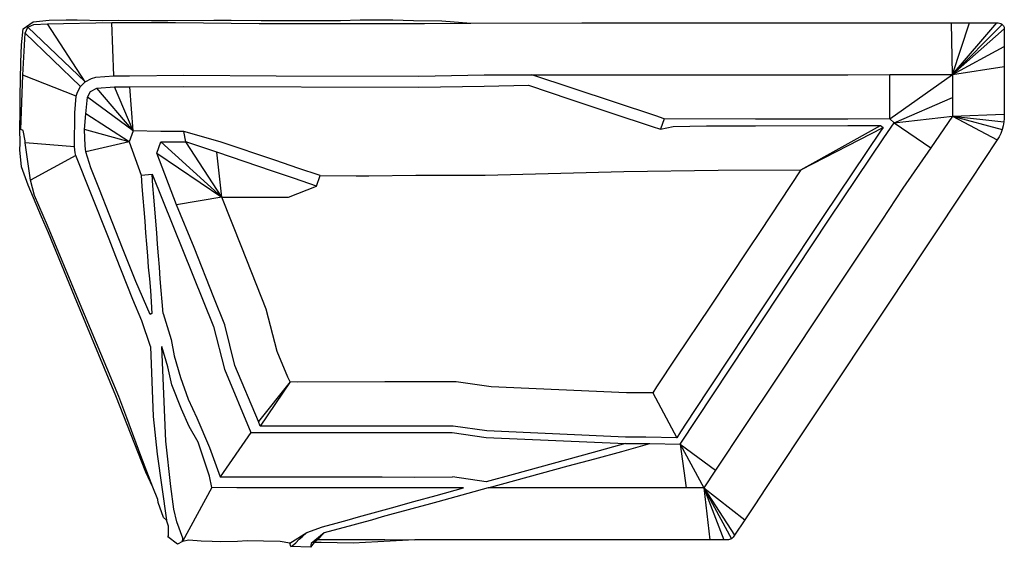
# Model space of a CAD drawing. Header units: metres. Extents: x 7072 to 8138, y 2312 to 2883.
import ezdxf

# ---------------------------------------------------------------- set-up
doc = ezdxf.new("R2010")
doc.units = ezdxf.units.M
doc.header["$LTSCALE"] = 0.25
doc.linetypes.add('AUSGEZOGEN', pattern=[0.5, 0.5])
doc.layers.add('Bruchkanten Wege etc.', color=7, linetype='AUSGEZOGEN')

msp = doc.modelspace()

# ---------------------------------------------------------------- linework, layer by layer
at = {"layer": 'Bruchkanten Wege etc.', "color": 7, "linetype": 'Continuous'}
for points in [[(7839.238, 2320.3, 137), (7834.238, 2320.3, 137), (7829.238, 2320.3, 137), (7819.238, 2320.3, 137), (7809.238, 2320.3, 137), (7799.497, 2320.3, 137), (7739.467, 2320.3, 137), (7685.073, 2320.3, 137), (7631.327, 2320.3, 137), (7584.377, 2320.3, 137), (7500, 2320.3, 137), (7433.061, 2316.484, 138.363), (7398.513, 2317.351, 138.221), (7390.97, 2317.268, 138.639), (7386.981, 2312.051, 139.158), (7365.655, 2312.781, 139.173), (7364.544, 2316.565, 137.717), (7354.347, 2318.483, 137.35), (7336.07, 2318.616, 137.401), (7318.507, 2318.955, 137.089), (7308.092, 2318.458, 137.222), (7289.504, 2318.074, 137.044), (7280.679, 2318.228, 136.981), (7268.649, 2318.801, 136.946), (7255.208, 2319.795, 137.119), (7248.647, 2318.524, 137.33), (7242.929, 2315.363, 139.196), (7232.773, 2323.527, 139.211), (7233.363, 2324.466, 139.291), (7233.192, 2335.003, 139.207), (7231.179, 2341.465, 137.446), (7228.046, 2344.392, 138.511), (7222.304, 2360.521, 137.543), (7221.727, 2363.811, 137.389), (7216.271, 2377.301, 137.377), (7208.863, 2393.227, 137.442), (7176.245, 2475.909, 138.2), (7131.526, 2583.98, 137.679), (7103.32, 2652.556, 137.64), (7095.818, 2669.891, 137.829), (7081.459, 2704.012, 138.045), (7074.443, 2723.846, 138.12), (7072.399, 2742.287, 138.278), (7072.771, 2749.323, 138.183), (7072.326, 2765.31, 137.997), (7072.793, 2783.087, 138.031), (7072.682, 2800.76, 137.934), (7073.055, 2818.643, 137.91), (7073.422, 2836.959, 137.898), (7074.344, 2856.05, 138.161), (7076.048, 2873.346, 137.808), (7087.017, 2881.057, 137.792), (7104.371, 2882.641, 137.918), (7122.653, 2883.219, 137.841), (7134.691, 2883.084, 137.734), (7161.407, 2882.322, 137.53), (7178.821, 2882.562, 137.596), (7214.798, 2882.429, 137.585), (7232.799, 2882.399, 137.771), (7282.421, 2882.788, 137.863), (7300.998, 2882.614, 137.808), (7333.466, 2882.355, 138.5), (7362.337, 2882.196, 138.188), (7419.605, 2882.461, 138.211), (7440.864, 2883.085, 138.377), (7476.058, 2883.1, 138.399), (7498.409, 2882.297, 138), (7528.942, 2882.023, 137.888), (7560.635, 2879.4, 137.003), (7680.635, 2879.68, 137), (7780.635, 2879.68, 137), (7860.635, 2879.68, 137), (7920.635, 2879.68, 137), (7980.635, 2879.68, 137), (8060.635, 2879.68, 137), (8080.646, 2879.68, 137), (8100.186, 2879.68, 137), (8129.815, 2879.68, 137), (8131.23, 2879.68, 137), (8133.802, 2879.167, 137), (8135.415, 2878.124, 137), (8136.837, 2876.638, 137), (8137.47, 2875.057, 137), (8137.73, 2873.18, 137), (8137.73, 2854.029, 137), (8137.73, 2832.467, 137), (8137.73, 2781.079, 137), (8137.631, 2776.149, 137), (8137.309, 2772.664, 137), (8136.534, 2768.426, 137), (8135.373, 2764.296, 137), (8133.824, 2760.144, 137), (8132.06, 2756.444, 137), (8130, 2753.187, 137), (8100.374, 2708.45, 137), (8051.723, 2634.985, 137), (8011.912, 2575.12, 137), (7934.387, 2458.543, 137), (7879.209, 2375.569, 137), (7867.634, 2358.163, 137), (7856.863, 2341.967, 137), (7845.787, 2325.312, 137), (7844.235, 2322.978, 137), (7842.49, 2321.126, 137), (7839.238, 2320.3, 137)], [(7216.271, 2377.301, 137.377), (7203.446, 2411.244, 137.993), (7188.353, 2452.35, 137.999), (7179.447, 2475.461, 137.896), (7136.077, 2579.487, 136.866), (7102.409, 2660.415, 136.859), (7088.429, 2692.927, 137.46), (7083.981, 2709.451, 138.226), (7078.103, 2750.069, 137.251), (7078.295, 2752.036, 137.992), (7075.991, 2763.223, 138.1), (7073.624, 2764.437, 138), (7075.787, 2823.254, 137.075), (7078.191, 2868.499, 136.711), (7081.183, 2874.985, 136.739), (7087.617, 2877.986, 136.71), (7102.589, 2878.702, 136.6), (7172.052, 2880.172, 137.027), (7240.96, 2880.051, 136.9), (7331.499, 2879.248, 136.9), (7460.329, 2879.166, 136.852), (7510.329, 2879.166, 136.852), (7560.635, 2879.4, 137.003)], [(7143.059, 2815.979, 151), (7102.589, 2878.702, 136.6)], [(7174.237, 2822.494, 151), (7172.052, 2880.172, 137.027)], [(8081.73, 2823.963, 151), (8080.646, 2879.68, 137)], [(8081.73, 2823.963, 151), (8129.815, 2879.68, 137)], [(8081.73, 2823.963, 151), (8100.186, 2879.68, 137)], [(8081.73, 2823.963, 151), (8135.415, 2878.124, 137)], [(7138.187, 2811.037, 151), (7078.191, 2868.499, 136.711)], [(7143.059, 2815.979, 151), (7081.183, 2874.985, 136.739)], [(8081.73, 2823.963, 151), (8137.73, 2873.18, 137)], [(8081.73, 2823.963, 151), (8137.73, 2854.029, 137)], [(7214, 2529.5, 151), (7204.539, 2557.179, 151), (7194.91, 2580.25, 151), (7176.43, 2626.749, 151), (7168.982, 2645.588, 151), (7149.215, 2695.588, 151), (7133.167, 2736.18, 151), (7132.426, 2739.056, 151), (7131.599, 2745.464, 151), (7132.031, 2782.283, 151), (7133.586, 2800.286, 151), (7134.925, 2804.847, 151), (7138.187, 2811.037, 151), (7143.059, 2815.979, 151), (7149.925, 2819.722, 151), (7154.844, 2821.158, 151), (7174.237, 2822.494, 151), (7191.298, 2822.55, 151), (7249.766, 2822.99, 151), (7349.9, 2822.616, 151), (7504.044, 2822.037, 151), (7575.05, 2823.38, 151), (7626.582, 2823.55, 151), (7768.373, 2823.68, 151), (7868.373, 2823.43, 151), (7968.373, 2823.68, 151), (8013.796, 2823.794, 151), (8081.73, 2823.963, 151)], [(7769.508, 2776.036, 163), (7760.607, 2778.995, 162.25), (7715.932, 2793.846, 158.5), (7671.257, 2808.698, 154.75), (7626.582, 2823.55, 151)], [(8013.916, 2775.794, 163), (8013.796, 2823.794, 151)], [(8013.916, 2775.794, 163), (8081.73, 2823.963, 151)], [(8081.73, 2823.963, 151), (8137.73, 2832.467, 137)], [(8081.73, 2823.963, 151), (8081.73, 2798.861, 151), (8081.73, 2778.861, 151)], [(7133.586, 2800.286, 151), (7075.787, 2823.254, 137.075)], [(7143.895, 2740.322, 151), (7143.052, 2746.834, 151), (7142.456, 2764.327, 151), (7143.986, 2781.25, 151), (7145.541, 2799.253, 151), (7148.803, 2805.443, 151), (7155.669, 2809.186, 151), (7175.062, 2810.522, 151), (7191.388, 2810.55, 151), (7249.856, 2810.99, 151), (7504.271, 2810.039, 151), (7575.09, 2811.38, 151), (7622.796, 2812.163, 151), (7667.472, 2797.311, 154.75), (7712.147, 2782.459, 158.5), (7756.822, 2767.607, 162.25), (7765.723, 2764.648, 163)], [(7195.093, 2763.073, 163), (7155.669, 2809.186, 151)], [(7195.093, 2763.073, 163), (7175.062, 2810.522, 151)], [(7195.093, 2763.073, 163), (7191.388, 2810.55, 151)], [(7195.093, 2763.073, 163), (7145.541, 2799.253, 151)], [(8018.586, 2771.69, 163), (8081.73, 2798.861, 151)], [(7190.879, 2750.862, 163), (7143.986, 2781.25, 151)], [(8081.73, 2778.861, 151), (8137.73, 2781.079, 137)], [(8081.73, 2778.861, 151), (8058.159, 2744.525, 151), (8028.096, 2700.731, 151), (8005.107, 2666.016, 151), (7949.733, 2582.748, 151), (7894.358, 2499.479, 151), (7852.979, 2437.256, 151), (7829.489, 2401.933, 151), (7825.292, 2395.622, 151), (7812.443, 2376.3, 151), (7793.398, 2376.3, 151), (7749.753, 2376.3, 151), (7699.761, 2376.3, 151), (7649.769, 2376.3, 151), (7579.083, 2376.3, 151)], [(8018.586, 2771.69, 163), (8081.73, 2778.861, 151)], [(8018.586, 2771.69, 163), (8058.159, 2744.525, 151)], [(8081.73, 2778.861, 151), (8130, 2753.187, 137)], [(8081.73, 2778.861, 151), (8137.309, 2772.664, 137)], [(8081.73, 2778.861, 151), (8135.373, 2764.296, 137)], [(7190.879, 2750.862, 163), (7142.456, 2764.327, 151)], [(7397.293, 2714.453, 175), (7373.369, 2722.574, 172.98), (7349.56, 2730.656, 170.99), (7289.333, 2751.1, 165.938), (7250, 2762.1, 163)], [(7917.68, 2720.553, 175), (8003.731, 2768.768, 163)], [(7917.68, 2720.553, 175), (8006.48, 2766.353, 163)], [(7131.599, 2745.464, 151), (7078.103, 2750.069, 137.251)], [(7190.879, 2750.862, 163), (7143.895, 2740.322, 151)], [(7291.225, 2691.196, 175), (7225, 2751.1, 163)], [(7291.225, 2691.196, 175), (7252, 2751.1, 163)], [(7393.436, 2703.09, 175), (7369.512, 2711.211, 172.98), (7345.703, 2719.293, 170.99), (7285.476, 2739.737, 165.938), (7252, 2751.1, 163)], [(7213.339, 2564.056, 151), (7198.077, 2599.715, 151), (7183.55, 2635.828, 151), (7169.165, 2672.646, 151), (7158.769, 2699.346, 151), (7149.225, 2722.719, 151), (7143.895, 2740.322, 151)], [(7220.784, 2738.882, 163), (7291.225, 2691.196, 175)], [(7291.225, 2691.196, 175), (7285.476, 2739.737, 165.938)], [(7133.167, 2736.18, 151), (7083.981, 2709.451, 138.226)], [(7364.997, 2491.27, 175), (7362.514, 2496.27, 175), (7350.832, 2524.161, 175), (7339.184, 2569.765, 175), (7312.673, 2636.661, 175), (7291.225, 2691.196, 175), (7363.138, 2691.196, 175), (7393.436, 2703.09, 175), (7397.293, 2714.453, 175), (7436.25, 2714.1, 175), (7450.214, 2714.1, 175), (7501, 2715, 175), (7576, 2715, 175), (7725.954, 2718.698, 175), (7828.207, 2720.329, 175), (7917.68, 2720.553, 175), (7873.426, 2654.089, 175), (7860.815, 2635.045, 175), (7819.004, 2572.172, 175), (7782.835, 2517.784, 175), (7761.544, 2485.769, 175)], [(7203.632, 2715.029, 163), (7204.614, 2702.568, 162), (7205.596, 2690.106, 161), (7206.577, 2677.645, 160), (7207.562, 2665.145, 159), (7208.546, 2652.645, 158), (7209.531, 2640.145, 157), (7210.516, 2627.645, 156), (7211.5, 2615.145, 155), (7212.801, 2602.645, 154), (7213.822, 2590.145, 153), (7214.454, 2577.645, 152), (7215.439, 2565.145, 151), (7213.339, 2564.056, 151)], [(7227.439, 2565.145, 151), (7226.454, 2577.645, 152), (7225.47, 2590.145, 153), (7224.485, 2602.645, 154), (7223.5, 2615.145, 155), (7222.516, 2627.645, 156), (7221.531, 2640.145, 157), (7220.546, 2652.645, 158), (7219.562, 2665.145, 159), (7218.503, 2678.584, 160), (7217.522, 2691.046, 161), (7216.54, 2703.507, 162), (7215.558, 2715.969, 163)], [(7291.225, 2691.196, 175), (7241.96, 2682.84, 163)], [(7227.439, 2565.145, 151), (7236.159, 2536.866, 151), (7239.556, 2519.242, 151), (7246.335, 2495.956, 151), (7254.66, 2472.35, 151), (7263.887, 2452.339, 151), (7277.865, 2420.097, 151), (7289.103, 2388.27, 151)], [(7214, 2529.5, 151), (7216.886, 2453.665, 145.137), (7221.008, 2412.827, 141.938), (7231.179, 2341.465, 137.446)], [(7280.361, 2376.865, 151), (7277.829, 2389.117, 151), (7265.439, 2425.794, 151), (7255.671, 2442.872, 151), (7247.267, 2461.694, 151), (7236.966, 2487.897, 151), (7232.618, 2507.593, 151), (7226, 2529.5, 151)], [(7248.647, 2318.524, 137.33), (7248.947, 2322.099, 136.735), (7242.456, 2339.761, 138.204), (7239.12, 2353.179, 138.472), (7235.914, 2378.055, 138.906), (7230.366, 2426.94, 142.373), (7226, 2529.5, 151)], [(7364.997, 2491.27, 175), (7330.58, 2448.27, 163)], [(7364.997, 2491.27, 175), (7332.596, 2443.27, 163)], [(7757.243, 2479.3, 175), (7750.234, 2479.3, 175), (7728.987, 2479.3, 175), (7582.318, 2485.878, 175), (7544.768, 2491.176, 175), (7467.271, 2491.27, 175), (7373, 2491, 175), (7364.997, 2491.27, 175)], [(7761.544, 2485.769, 175), (7757.243, 2479.3, 175)], [(7757.243, 2479.3, 175), (7783.272, 2430.629, 163)], [(7322.596, 2436.27, 163), (7289.103, 2388.27, 151)], [(7727.754, 2424.3, 163), (7692.966, 2414.767, 158.929), (7664.032, 2406.838, 156.947), (7635.099, 2398.909, 154.964), (7606.166, 2390.98, 152.982), (7577.233, 2383.051, 151), (7540.596, 2388.249, 151)], [(7579.083, 2376.3, 151), (7608.016, 2384.229, 152.982), (7636.949, 2392.158, 154.964), (7665.882, 2400.087, 156.947), (7694.816, 2408.015, 158.929), (7723.749, 2415.944, 160.911), (7754.24, 2424.3, 163)], [(7786.964, 2423.541, 163), (7793.398, 2376.3, 151)], [(7786.964, 2423.541, 163), (7812.443, 2376.3, 151)], [(7786.964, 2423.541, 163), (7825.292, 2395.622, 151)], [(7289.103, 2388.27, 151), (7350, 2388.27, 151), (7416.207, 2388.27, 151), (7464.384, 2388.27, 151), (7500, 2388.076, 151), (7540.596, 2388.249, 151)], [(7280.361, 2376.865, 151), (7248.647, 2318.524, 137.33)], [(7552.596, 2376.3, 151), (7500, 2376.3, 151), (7384.373, 2376.3, 151), (7350, 2376.6, 151), (7307.15, 2376.6, 151), (7280.361, 2376.865, 151)], [(7383.171, 2327.998, 138.507), (7400.092, 2334.367, 139), (7414.633, 2338.302, 140), (7426.834, 2341.603, 141), (7439.034, 2344.904, 142), (7462.624, 2351.644, 144), (7474.68, 2354.948, 145), (7498.791, 2361.555, 147), (7522.902, 2368.162, 149), (7552.596, 2376.3, 151)], [(7579.083, 2376.3, 151), (7557.356, 2370.346, 151), (7524.761, 2361.414, 149), (7512.705, 2358.11, 148), (7500.65, 2354.807, 147), (7488.594, 2351.503, 146), (7476.539, 2348.2, 145), (7464.483, 2344.896, 144), (7453.061, 2341.448, 143), (7440.862, 2338.147, 142), (7428.662, 2334.846, 141), (7416.461, 2331.545, 140), (7401.92, 2327.61, 139), (7394.91, 2320.367, 137), (7390.97, 2317.268, 138.639)], [(7812.443, 2376.3, 151), (7819.238, 2320.3, 137)], [(7812.443, 2376.3, 151), (7856.863, 2341.967, 137)], [(7812.443, 2376.3, 151), (7842.49, 2321.126, 137)], [(7812.443, 2376.3, 151), (7834.238, 2320.3, 137)], [(7812.443, 2376.3, 151), (7845.787, 2325.312, 137)], [(7364.544, 2316.565, 137.717), (7383.171, 2327.998, 138.507)], [(7365.655, 2312.781, 139.173), (7367.297, 2313.808, 139.239), (7371.008, 2317.058, 139.077), (7374.693, 2320.756, 138.828), (7378.04, 2323.48, 138.575), (7383.171, 2327.998, 138.507)], [(7401.92, 2327.61, 139), (7387.718, 2316.353, 139.302), (7386.981, 2312.051, 139.158)], [(7394.91, 2320.367, 137), (7467.273, 2320.5, 136.96), (7500, 2320.3, 137)]]:
    msp.add_polyline3d(points, dxfattribs=at)
at = {"layer": 'Bruchkanten Wege etc.'}
msp.add_polyline3d([(7769.508, 2776.036, 163), (7765.723, 2764.648, 163), (7779.318, 2767.505, 163), (7815.485, 2768.298, 163), (7868.51, 2768.43, 163), (7968.51, 2768.68, 163), (8003.731, 2768.768, 163), (8006.48, 2766.353, 163), (8003.834, 2762.418, 163), (7942.589, 2671.328, 163), (7895.912, 2601.139, 163), (7801.948, 2458.9, 163), (7787.438, 2436.936, 163), (7783.272, 2430.629, 163), (7749.753, 2431.3, 163), (7727.911, 2431.3, 163), (7577.88, 2438.029, 163), (7541.37, 2443.18, 163), (7467.271, 2443.27, 163), (7372.596, 2443.27, 163), (7332.596, 2443.27, 163), (7330.58, 2448.27, 163), (7305.197, 2508.867, 163), (7294.19, 2552.89, 163), (7282.52, 2582.65, 163), (7261.19, 2636.57, 163), (7241.96, 2682.84, 163), (7220.784, 2738.882, 163), (7225, 2751.1, 163), (7252, 2751.1, 163), (7250, 2762.1, 163), (7225, 2762.1, 163), (7195.093, 2763.073, 163), (7190.879, 2750.862, 163), (7203.632, 2715.029, 163), (7215.558, 2715.969, 163), (7281.987, 2551.247, 163), (7293.788, 2505.044, 163), (7322.596, 2436.27, 163), (7540.392, 2436.249, 163), (7577.233, 2431.051, 163), (7727.754, 2424.3, 163), (7754.24, 2424.3, 163), (7786.964, 2423.541, 163), (7948.338, 2667.332, 163), (8007.355, 2755.33, 163), (8018.586, 2771.69, 163), (8013.916, 2775.794, 163), (7968.493, 2775.68, 163), (7868.493, 2775.43, 163), (7769.508, 2776.036, 163)], dxfattribs=at)

doc.saveas('drawing.dxf')
